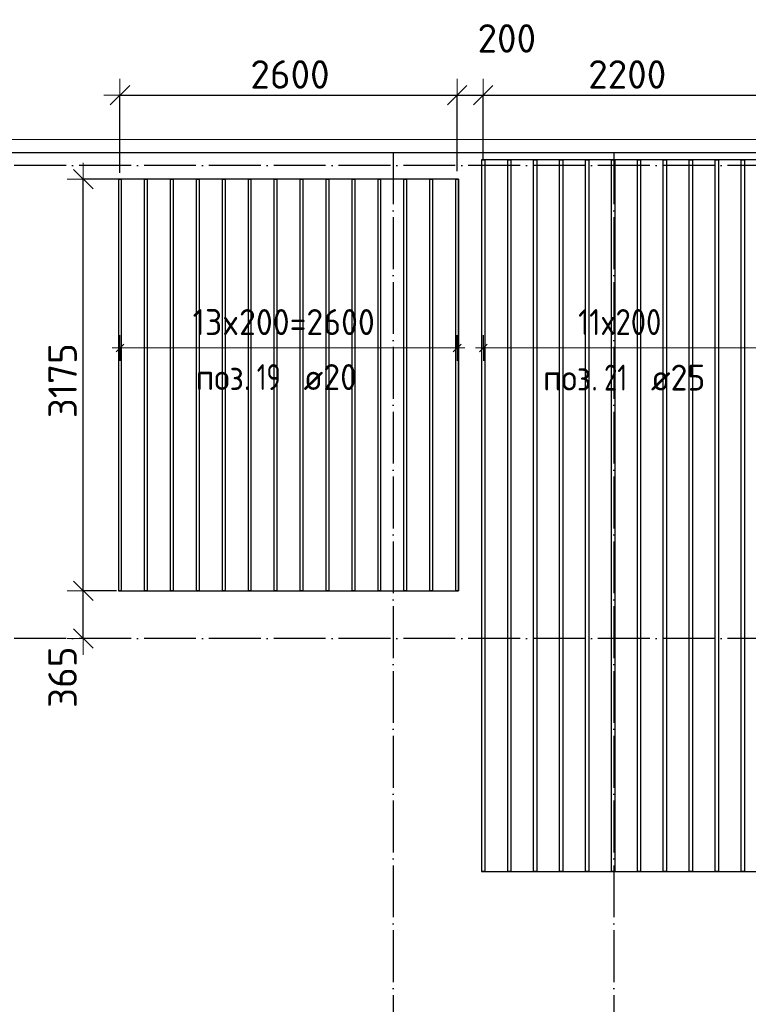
# Model space of a CAD drawing. Header units: millimetres. Extents: x -3483 to 105345, y -283423 to 72284.
# Tile 7 of 155: x 43820 to 49438, y -239982 to -232386. Entities that reach past the tile are written whole.
import ezdxf

# ---------------------------------------------------------------- set-up
doc = ezdxf.new("R2010")
doc.units = ezdxf.units.MM
doc.header["$PDMODE"] = 65
doc.linetypes.add('______11', pattern=[500, 400, -50, 0, -50])
doc.linetypes.add('______5', pattern=[1100, 800, -100, 100, -100])
for name, color, linetype, lineweight in [('Standard', 7, 'Continuous', 25), ('Размерная линия_ общее', 7, 'Continuous', 13), ('Фундамент_ общее', 7, 'Continuous', 35)]:
    doc.layers.add(name, color=color, linetype=linetype, lineweight=lineweight)
doc.layers.add('Арм.стержн.Доп. Арм. верхн.зоны У', color=7, linetype='Continuous', lineweight=35, true_color=0x739641)
doc.layers.add('Осевая линия_ общее', color=7, linetype='______5', lineweight=13, true_color=0xa0a0a0)
doc.styles.add('ISOCPEUR', font='ISOCPEUR')
doc.dimstyles.new('DIMSTYLE_4', dxfattribs={"dimtxt": 220, "dimasz": 250, "dimexe": 0, "dimexo": 0, "dimgap": 110, "dimtad": 2, "dimdec": 0, "dimrnd": 5, "dimzin": 12, "dimdsep": 46, "dimtxsty": 'ISOCPEUR', "dimblk1": 'ALL_ML_STRICH', "dimblk2": 'ALL_ML_STRICH', "dimsah": 1, "dimcen": 0, "dimclrd": 7, "dimclre": 256, "dimclrt": 7, "dimadec": 0, "dimazin": 0, "dimtfac": 1, "dimtdec": 0, "dimtix": 1, "dimtmove": 2, "dimatfit": 3, "dimfxl": 0, "dimtzin": 0, "dimlwd": 0, "dimlwe": -3, "dimarcsym": 0})
doc.dimstyles.new('DIMSTYLE_5', dxfattribs={"dimtxt": 220, "dimasz": 250, "dimexe": 0, "dimexo": 0, "dimgap": 110, "dimtad": 2, "dimdec": 0, "dimrnd": 5, "dimzin": 12, "dimdsep": 46, "dimtxsty": 'ISOCPEUR', "dimblk1": 'ALL_ML_STRICH', "dimblk2": 'ALL_ML_STRICH', "dimsah": 1, "dimcen": 0, "dimclrd": 7, "dimclre": 256, "dimclrt": 7, "dimadec": 0, "dimazin": 0, "dimtfac": 1, "dimtdec": 0, "dimtix": 1, "dimtmove": 2, "dimatfit": 3, "dimfxl": 0, "dimtvp": 1.2, "dimtzin": 0, "dimlwd": 0, "dimlwe": -3, "dimarcsym": 0})

# ---------------------------------------------------------------- blocks, each defined once
blk = doc.blocks.new('ALL_ML_STRICH')
at = {"color": 0, "linetype": 'ByBlock', "lineweight": -2}
for p, q in [((0, -0.5), (0, 0.5)), ((-1, 0), (0.5, 0)), ((-0.3, -0.3), (0.3, 0.3))]:
    blk.add_line(p, q, dxfattribs=at)
blk = doc.blocks.new('*D542')
at = {"layer": 'DEFPOINTS', "color": 7, "linetype": 'Continuous', "lineweight": 13, "transparency": 33554687}
for p in [(44592.9, -232968), (44592.9, -233668.3), (47192.9, -233654.4)]:
    blk.add_point(p, dxfattribs=at)
at = {"layer": 'Размерная линия_ общее', "color": 253, "linetype": 'Continuous', "lineweight": -2, "true_color": 0xa0a0a0, "transparency": 33554687}
for p, q in [((44592.9, -233568.3), (44592.9, -232968)), ((47192.9, -233554.4), (47192.9, -232968))]:
    blk.add_line(p, q, dxfattribs=at)
at = {"layer": 'Размерная линия_ общее', "color": 7, "linetype": 'Continuous', "lineweight": -2, "transparency": 33554687}
blk.add_line((44592.9, -232968), (47192.9, -232968), dxfattribs=at)
at = {"layer": 'Размерная линия_ общее', "color": 7, "linetype": 'Continuous', "lineweight": 13, "transparency": 33554687, "xscale": 250, "yscale": 250, "zscale": 250, "rotation": 180}
blk.add_blockref('ALL_ML_STRICH', (44592.9, -232968), dxfattribs=at)
at = {"layer": 'Размерная линия_ общее', "color": 7, "linetype": 'Continuous', "lineweight": 13, "transparency": 33554687, "xscale": 250, "yscale": 250, "zscale": 250}
blk.add_blockref('ALL_ML_STRICH', (47192.9, -232968), dxfattribs=at)
at = {"layer": 'Размерная линия_ общее', "color": 7, "linetype": 'Continuous', "lineweight": 13, "transparency": 33554687, "insert": (45903.9, -232808), "char_height": 220, "width": 880, "attachment_point": 5, "style": 'ISOCPEUR'}
blk.add_mtext('\\A1;{2600}', dxfattribs=at)
blk = doc.blocks.new('*D543')
at = {"layer": 'DEFPOINTS', "color": 7, "linetype": 'Continuous', "lineweight": 13, "transparency": 33554687}
for p in [(47192.9, -232968), (47393.7, -233560.2), (47192.9, -233654.4)]:
    blk.add_point(p, dxfattribs=at)
at = {"layer": 'Размерная линия_ общее', "color": 253, "linetype": 'Continuous', "lineweight": -2, "true_color": 0xa0a0a0, "transparency": 33554687}
for p, q in [((47192.9, -233554.4), (47192.9, -232968)), ((47393.7, -233460.2), (47393.7, -232968))]:
    blk.add_line(p, q, dxfattribs=at)
at = {"layer": 'Размерная линия_ общее', "color": 7, "linetype": 'Continuous', "lineweight": -2, "transparency": 33554687}
blk.add_line((47192.9, -232968), (47393.7, -232968), dxfattribs=at)
at = {"layer": 'Размерная линия_ общее', "color": 7, "linetype": 'Continuous', "lineweight": 13, "transparency": 33554687, "xscale": 250, "yscale": 250, "zscale": 250, "rotation": 180}
blk.add_blockref('ALL_ML_STRICH', (47192.9, -232968), dxfattribs=at)
at = {"layer": 'Размерная линия_ общее', "color": 7, "linetype": 'Continuous', "lineweight": 13, "transparency": 33554687, "xscale": 250, "yscale": 250, "zscale": 250}
blk.add_blockref('ALL_ML_STRICH', (47393.7, -232968), dxfattribs=at)
at = {"layer": 'Размерная линия_ общее', "color": 7, "linetype": 'Continuous', "lineweight": 13, "transparency": 33554687, "insert": (47576.1, -232530), "char_height": 220, "width": 660, "attachment_point": 5, "style": 'ISOCPEUR'}
blk.add_mtext('\\A1;{200}', dxfattribs=at)
blk = doc.blocks.new('*D544')
at = {"layer": 'DEFPOINTS', "color": 7, "linetype": 'Continuous', "lineweight": 13, "transparency": 33554687}
for p in [(47393.7, -232968), (49593.7, -233510), (47393.7, -233560.2)]:
    blk.add_point(p, dxfattribs=at)
at = {"layer": 'Размерная линия_ общее', "color": 253, "linetype": 'Continuous', "lineweight": -2, "true_color": 0xa0a0a0, "transparency": 33554687}
for p, q in [((47393.7, -233460.2), (47393.7, -232968)), ((49593.7, -233410), (49593.7, -232968))]:
    blk.add_line(p, q, dxfattribs=at)
at = {"layer": 'Размерная линия_ общее', "color": 7, "linetype": 'Continuous', "lineweight": -2, "transparency": 33554687}
blk.add_line((47393.7, -232968), (49593.7, -232968), dxfattribs=at)
at = {"layer": 'Размерная линия_ общее', "color": 7, "linetype": 'Continuous', "lineweight": 13, "transparency": 33554687, "xscale": 250, "yscale": 250, "zscale": 250, "rotation": 180}
blk.add_blockref('ALL_ML_STRICH', (47393.7, -232968), dxfattribs=at)
at = {"layer": 'Размерная линия_ общее', "color": 7, "linetype": 'Continuous', "lineweight": 13, "transparency": 33554687, "xscale": 250, "yscale": 250, "zscale": 250}
blk.add_blockref('ALL_ML_STRICH', (49593.7, -232968), dxfattribs=at)
at = {"layer": 'Размерная линия_ общее', "color": 7, "linetype": 'Continuous', "lineweight": 13, "transparency": 33554687, "insert": (48504.7, -232808), "char_height": 220, "width": 880, "attachment_point": 5, "style": 'ISOCPEUR'}
blk.add_mtext('\\A1;{2200}', dxfattribs=at)
blk = doc.blocks.new('*D559')
at = {"layer": 'DEFPOINTS', "color": 7, "linetype": 'Continuous', "lineweight": 13, "transparency": 33554687}
for p in [(44666.9, -236792.8), (44310.2, -237160), (44389.4, -237160)]:
    blk.add_point(p, dxfattribs=at)
at = {"layer": 'Размерная линия_ общее', "color": 253, "linetype": 'Continuous', "lineweight": -2, "true_color": 0xa0a0a0, "transparency": 33554687}
for p, q in [((44566.9, -236792.8), (44310.2, -236792.8)), ((44310.2, -237160), (44310.2, -237160))]:
    blk.add_line(p, q, dxfattribs=at)
at = {"layer": 'Размерная линия_ общее', "color": 7, "linetype": 'Continuous', "lineweight": -2, "transparency": 33554687}
blk.add_line((44310.2, -237160), (44310.2, -236792.8), dxfattribs=at)
at = {"layer": 'Размерная линия_ общее', "color": 7, "linetype": 'Continuous', "lineweight": 13, "transparency": 33554687, "xscale": 250, "yscale": 250, "zscale": 250}
for p, rotation in [((44310.2, -236792.8), 90), ((44310.2, -237160), 270)]:
    blk.add_blockref('ALL_ML_STRICH', p, dxfattribs=dict(at, rotation=rotation))
at = {"layer": 'Размерная линия_ общее', "color": 7, "linetype": 'Continuous', "lineweight": 13, "transparency": 33554687, "insert": (44149.8, -237458.6), "char_height": 220, "width": 660, "attachment_point": 5, "rotation": 90, "style": 'ISOCPEUR'}
blk.add_mtext('\\A1;{365}', dxfattribs=at)
blk = doc.blocks.new('*D560')
at = {"layer": 'DEFPOINTS', "color": 7, "linetype": 'Continuous', "lineweight": 13, "transparency": 33554687}
for p in [(44679.9, -233615.4), (44310.2, -236792.8), (44666.9, -236792.8)]:
    blk.add_point(p, dxfattribs=at)
at = {"layer": 'Размерная линия_ общее', "color": 253, "linetype": 'Continuous', "lineweight": -2, "true_color": 0xa0a0a0, "transparency": 33554687}
for p, q in [((44579.9, -233615.4), (44310.2, -233615.4)), ((44566.9, -236792.8), (44310.2, -236792.8))]:
    blk.add_line(p, q, dxfattribs=at)
at = {"layer": 'Размерная линия_ общее', "color": 7, "linetype": 'Continuous', "lineweight": -2, "transparency": 33554687}
blk.add_line((44310.2, -236792.8), (44310.2, -233615.4), dxfattribs=at)
at = {"layer": 'Размерная линия_ общее', "color": 7, "linetype": 'Continuous', "lineweight": 13, "transparency": 33554687, "xscale": 250, "yscale": 250, "zscale": 250}
for p, rotation in [((44310.2, -233615.4), 90), ((44310.2, -236792.8), 270)]:
    blk.add_blockref('ALL_ML_STRICH', p, dxfattribs=dict(at, rotation=rotation))
at = {"layer": 'Размерная линия_ общее', "color": 7, "linetype": 'Continuous', "lineweight": 13, "transparency": 33554687, "insert": (44150.2, -235171.1), "char_height": 220, "width": 880, "attachment_point": 5, "rotation": 90, "style": 'ISOCPEUR'}
blk.add_mtext('\\A1;{3175}', dxfattribs=at)

msp = doc.modelspace()

# ---------------------------------------------------------------- linework, layer by layer
at = {"layer": 'Standard', "color": 7, "linetype": 'Continuous', "lineweight": 13, "transparency": 33554687}
msp.add_lwpolyline([(39250, -280750), (65250, -280750), (65250, -233310), (39250, -233310), (39250, -280750)], dxfattribs=at)
at = {"layer": 'Арм.стержн.Доп. Арм. верхн.зоны У', "color": 7, "linetype": 'Continuous', "lineweight": 25, "transparency": 33554687}
for p, q in [((44562.9, -234948.5), (44622.9, -234888.5)), ((47162.9, -234948.5), (47222.9, -234888.5)), ((47365.2, -234948.5), (47425.2, -234888.5))]:
    msp.add_line(p, q, dxfattribs=at)
at = {"layer": 'Арм.стержн.Доп. Арм. верхн.зоны У', "color": 253, "linetype": 'Continuous', "lineweight": -3, "true_color": 0xa0a0a0, "transparency": 33554687}
for p, q in [((44592.9, -234918.5), (44592.9, -234818.5)), ((47192.9, -234918.5), (47192.9, -234818.5)), ((47395.2, -234918.5), (47395.2, -234818.5)), ((44592.9, -234918.5), (44592.9, -235018.5)), ((47192.9, -234918.5), (47192.9, -235018.5)), ((47395.2, -234918.5), (47395.2, -235018.5))]:
    msp.add_line(p, q, dxfattribs=at)
at = {"layer": 'Арм.стержн.Доп. Арм. верхн.зоны У', "color": 7, "linetype": 'Continuous', "lineweight": 13, "transparency": 33554687}
for p, q in [((44592.9, -234918.5), (44532.9, -234918.5)), ((47192.9, -234918.5), (47252.9, -234918.5)), ((47395.2, -234918.5), (47335.2, -234918.5))]:
    msp.add_line(p, q, dxfattribs=at)
at = {"layer": 'Арм.стержн.Доп. Арм. верхн.зоны У', "color": 52, "linetype": 'Continuous', "lineweight": 25, "transparency": 33554687}
for points in [[(49609.2, -238957), (49609.2, -233466.8), (47381.2, -233466.8), (47381.2, -238957), (49609.2, -238957)], [(47203.9, -236792.8), (47203.9, -233615.4), (44581.9, -233615.4), (44581.9, -236792.8), (47203.9, -236792.8)]]:
    msp.add_lwpolyline(points, dxfattribs=at)
at = {"layer": 'Арм.стержн.Доп. Арм. верхн.зоны У', "color": 40, "linetype": 'Continuous', "lineweight": 25, "transparency": 33554687}
for points in [[(47407.7, -233466.8), (47407.7, -238957), (47382.7, -238957), (47382.7, -233466.8), (47407.7, -233466.8)], [(47607.7, -233466.8), (47607.7, -238957), (47582.7, -238957), (47582.7, -233466.8), (47607.7, -233466.8)], [(47807.7, -233466.8), (47807.7, -238957), (47782.7, -238957), (47782.7, -233466.8), (47807.7, -233466.8)], [(48007.7, -233466.8), (48007.7, -238957), (47982.7, -238957), (47982.7, -233466.8), (48007.7, -233466.8)], [(48207.7, -233466.8), (48207.7, -238957), (48182.7, -238957), (48182.7, -233466.8), (48207.7, -233466.8)], [(48407.7, -233466.8), (48407.7, -238957), (48382.7, -238957), (48382.7, -233466.8), (48407.7, -233466.8)], [(48607.7, -233466.8), (48607.7, -238957), (48582.7, -238957), (48582.7, -233466.8), (48607.7, -233466.8)], [(48807.7, -233466.8), (48807.7, -238957), (48782.7, -238957), (48782.7, -233466.8), (48807.7, -233466.8)], [(49007.7, -233466.8), (49007.7, -238957), (48982.7, -238957), (48982.7, -233466.8), (49007.7, -233466.8)], [(49207.7, -233466.8), (49207.7, -238957), (49182.7, -238957), (49182.7, -233466.8), (49207.7, -233466.8)], [(49407.7, -233466.8), (49407.7, -238957), (49382.7, -238957), (49382.7, -233466.8), (49407.7, -233466.8)]]:
    msp.add_lwpolyline(points, dxfattribs=at)
at = {"layer": 'Арм.стержн.Доп. Арм. верхн.зоны У', "color": 240, "linetype": 'Continuous', "lineweight": 25, "transparency": 33554687}
for points in [[(44582.9, -236792.8), (44582.9, -233615.4), (44602.9, -233615.4), (44602.9, -236792.8), (44582.9, -236792.8)], [(44782.9, -236792.8), (44782.9, -233615.4), (44802.9, -233615.4), (44802.9, -236792.8), (44782.9, -236792.8)], [(44982.9, -236792.8), (44982.9, -233615.4), (45002.9, -233615.4), (45002.9, -236792.8), (44982.9, -236792.8)], [(45182.9, -236792.8), (45182.9, -233615.4), (45202.9, -233615.4), (45202.9, -236792.8), (45182.9, -236792.8)], [(45382.9, -236792.8), (45382.9, -233615.4), (45402.9, -233615.4), (45402.9, -236792.8), (45382.9, -236792.8)], [(45582.9, -236792.8), (45582.9, -233615.4), (45602.9, -233615.4), (45602.9, -236792.8), (45582.9, -236792.8)], [(45782.9, -236792.8), (45782.9, -233615.4), (45802.9, -233615.4), (45802.9, -236792.8), (45782.9, -236792.8)], [(45982.9, -236792.8), (45982.9, -233615.4), (46002.9, -233615.4), (46002.9, -236792.8), (45982.9, -236792.8)], [(46182.9, -236792.8), (46182.9, -233615.4), (46202.9, -233615.4), (46202.9, -236792.8), (46182.9, -236792.8)], [(46382.9, -236792.8), (46382.9, -233615.4), (46402.9, -233615.4), (46402.9, -236792.8), (46382.9, -236792.8)], [(46582.9, -236792.8), (46582.9, -233615.4), (46602.9, -233615.4), (46602.9, -236792.8), (46582.9, -236792.8)], [(46782.9, -236792.8), (46782.9, -233615.4), (46802.9, -233615.4), (46802.9, -236792.8), (46782.9, -236792.8)], [(46982.9, -236792.8), (46982.9, -233615.4), (47002.9, -233615.4), (47002.9, -236792.8), (46982.9, -236792.8)], [(47182.9, -236792.8), (47182.9, -233615.4), (47202.9, -233615.4), (47202.9, -236792.8), (47182.9, -236792.8)]]:
    msp.add_lwpolyline(points, dxfattribs=at)
at = {"layer": 'Арм.стержн.Доп. Арм. верхн.зоны У', "color": 7, "linetype": 'Continuous', "lineweight": 13, "transparency": 33554687}
for points in [[(44592.9, -234918.5), (44962.9, -234918.5), (44962.9, -234918.5), (47192.9, -234918.5)], [(47395.2, -234918.5), (47935.2, -234918.5), (47935.2, -234918.5), (49595.2, -234918.5)]]:
    msp.add_lwpolyline(points, dxfattribs=at)
at = {"layer": 'Осевая линия_ общее', "color": 253, "linetype": '______11', "lineweight": -3, "true_color": 0xa0a0a0, "transparency": 33554687}
for p, q in [((46700, -233410), (46700, -282827.9)), ((48400, -233410), (48400, -282827.9)), ((54680, -233510), (37142.2, -233510)), ((54680, -237160), (37142.2, -237160))]:
    msp.add_line(p, q, dxfattribs=at)
at = {"layer": 'Фундамент_ общее', "color": 7, "lineweight": 25, "transparency": 33554687}
msp.add_line((40600, -233410), (54500, -233410), dxfattribs=at)
at = {"layer": 'Фундамент_ общее', "color": 7, "linetype": 'Continuous', "lineweight": 25, "transparency": 33554687}
msp.add_line((40600, -233410), (54500, -233410), dxfattribs=at)

# ---------------------------------------------------------------- texts
at = {"layer": 'Арм.стержн.Доп. Арм. верхн.зоны У', "color": 7, "linetype": 'Continuous', "lineweight": 13, "transparency": 33554687, "char_height": 200, "attachment_point": 7, "style": 'ISOCPEUR'}
for s, insert, width in [('\\W0.95;13x200=2600', (45152.9, -234818.5), 1593.753), ('\\W0.86;11x200', (48125.2, -234818.5), 845.868)]:
    msp.add_mtext(s, dxfattribs=dict(at, insert=insert, width=width))
at = {"layer": 'Арм.стержн.Доп. Арм. верхн.зоны У', "color": 7, "linetype": 'Continuous', "lineweight": 25, "transparency": 33554687, "char_height": 200, "attachment_point": 7, "style": 'ISOCPEUR'}
for s, insert, width in [('\\W0.75;19', (45647.7, -235242.9), 314.854), ('\\W0.95; ø20 ', (45887.7, -235242.9), 794.384), ('\\W0.92;поз.', (45177.7, -235242.9), 561.646), ('\\W0.92;поз.', (47856, -235246.8), 561.646), ('\\W0.75;21', (48326, -235246.8), 314.854), ('\\W0.95; ø25 ', (48566, -235246.8), 794.384)]:
    msp.add_mtext(s, dxfattribs=dict(at, insert=insert, width=width))

# ---------------------------------------------------------------- dimensions: what is measured, and where the dimension line sits
at = {"layer": 'Размерная линия_ общее', "color": 7, "linetype": 'Continuous', "lineweight": 13, "transparency": 33554687}
for base, p1, p2, dimstyle, picture, middle in [((47393.7, -232968), (47192.9, -233554.4), (47393.7, -233460.2), 'DIMSTYLE_5', '*D543', (47576.1, -232530)), ((47192.9, -232968), (44592.9, -233568.3), (47192.9, -233554.4), 'DIMSTYLE_4', '*D542', (45903.9, -232808)), ((49593.7, -232968), (47393.7, -233460.2), (49593.7, -233410), 'DIMSTYLE_4', '*D544', (48504.7, -232808))]:
    dim = msp.add_linear_dim(base=base, p1=p1, p2=p2, dimstyle=dimstyle, override={"dimpost": '<>', "dimclrd": 7, "dimclre": 253, "dimclrt": 7, "dimlwd": 0, "dimlwe": 65533}, dxfattribs=at)
    dim.commit()
    dim.dimension.update_dxf_attribs({"geometry": picture, "text_midpoint": middle, "dimtype": 160})
for base, p1, p2, dimstyle, picture, middle in [((44310.2, -233615.4), (44566.9, -236792.8), (44579.9, -233615.4), 'DIMSTYLE_4', '*D560', (44150.2, -235171.1)), ((44310.2, -236792.8), (44310.2, -237160), (44566.9, -236792.8), 'DIMSTYLE_5', '*D559', (44149.8, -237458.6))]:
    dim = msp.add_linear_dim(base=base, p1=p1, p2=p2, angle=90, dimstyle=dimstyle, override={"dimpost": '<>', "dimclrd": 7, "dimclre": 253, "dimclrt": 7, "dimlwd": 0, "dimlwe": 65533}, dxfattribs=at)
    dim.commit()
    dim.dimension.update_dxf_attribs({"geometry": picture, "text_midpoint": middle, "dimtype": 160})

doc.saveas('drawing.dxf')
